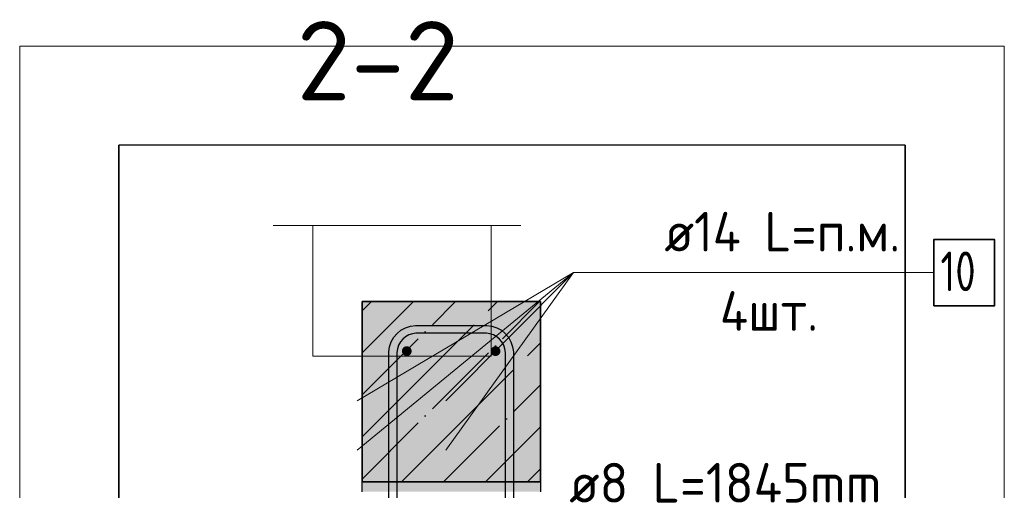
# Model space of a CAD drawing. Header units: millimetres. Extents: x -2995 to 47287, y -2809 to 58122.
# Tile 82 of 143: x 44899 to 45892, y 36954 to 37429. Entities that reach past the tile are written whole.
import ezdxf

# ---------------------------------------------------------------- set-up
doc = ezdxf.new("R2010")
doc.units = ezdxf.units.MM
doc.linetypes.add('______11', pattern=[100, 80, -10, 0, -10])
doc.linetypes.add('______5', pattern=[220, 160, -20, 20, -20])
for name, color, linetype, lineweight in [('Standard', 7, 'Continuous', 25), ('Арм.стержн. вертикальными 1', 22, 'Continuous', 35), ('Арм.стержн. Доп. арматура', 180, 'Continuous', 35), ('Арм.стержн. Хомут', 240, 'Continuous', 35)]:
    doc.layers.add(name, color=color, linetype=linetype, lineweight=lineweight)
doc.styles.add('ISOCPEUR', font='ISOCPEUR')

msp = doc.modelspace()

# ---------------------------------------------------------------- hatches: boundary and pattern name
at = {"layer": 'Standard', "linetype": '______5', "lineweight": -3, "true_color": 0xc7c7c7, "transparency": 33554687}
msp.add_hatch(color=9, dxfattribs=at).paths.add_polyline_path([(45424.38, 37144.17), (45244.38, 37144.17), (45244.38, 36962.2), (45424.38, 36962.2)])
at = {"layer": 'Standard', "linetype": 'Continuous', "lineweight": 13, "transparency": 33554687}
for points in [[(45244.38, 36962.2), (45244.38, 36961.49), (45424.38, 36961.49), (45424.38, 36962.2)], [(45244.38, 36961.49), (45244.38, 36960.35), (45424.38, 36960.35), (45424.38, 36961.49)], [(45244.38, 36960.35), (45244.38, 36959.03), (45424.38, 36959.03), (45424.38, 36960.35)], [(45244.38, 36959.03), (45244.38, 36957.55), (45424.38, 36957.55), (45424.38, 36959.03)], [(45244.38, 36957.55), (45244.38, 36955.92), (45424.38, 36955.92), (45424.38, 36957.55)], [(45244.38, 36955.92), (45244.38, 36954.17), (45424.38, 36954.17), (45424.38, 36955.92)], [(45244.38, 36954.17), (45244.38, 36952.3), (45424.38, 36952.3), (45424.38, 36954.17)]]:
    msp.add_hatch(color=7, dxfattribs=at).paths.add_polyline_path(points)
at = {"layer": 'Арм.стержн. вертикальными 1', "linetype": 'Continuous', "lineweight": 50, "transparency": 33554687}
for points in [[(45294.38, 37094.17), (45293.99, 37096.08), (45292.91, 37097.7), (45291.29, 37098.79), (45289.38, 37099.17), (45287.46, 37098.79), (45285.84, 37097.7), (45284.76, 37096.08), (45284.38, 37094.17), (45284.76, 37092.25), (45285.84, 37090.63), (45287.46, 37089.55), (45289.38, 37089.17), (45291.29, 37089.55), (45292.91, 37090.63), (45293.99, 37092.25)], [(45383.91, 37094.17), (45383.53, 37096.08), (45382.44, 37097.7), (45380.82, 37098.79), (45378.91, 37099.17), (45376.99, 37098.79), (45375.37, 37097.7), (45374.29, 37096.08), (45373.91, 37094.17), (45374.29, 37092.25), (45375.37, 37090.63), (45376.99, 37089.55), (45378.91, 37089.17), (45380.82, 37089.55), (45382.44, 37090.63), (45383.53, 37092.25)]]:
    msp.add_hatch(color=4, dxfattribs=at).paths.add_polyline_path(points)
at = {"layer": 'Арм.стержн. Доп. арматура', "linetype": 'Continuous', "lineweight": 50, "transparency": 33554687}
for points in [[(45296.38, 37099.17), (45295.84, 37101.85), (45294.33, 37104.12), (45292.05, 37105.64), (45289.38, 37106.17), (45286.7, 37105.64), (45284.43, 37104.12), (45282.91, 37101.85), (45282.38, 37099.17), (45282.91, 37096.49), (45284.43, 37094.22), (45286.7, 37092.7), (45289.38, 37092.17), (45292.05, 37092.7), (45294.33, 37094.22), (45295.84, 37096.49)], [(45385.91, 37099.17), (45385.37, 37101.85), (45383.86, 37104.12), (45381.59, 37105.64), (45378.91, 37106.17), (45376.23, 37105.64), (45373.96, 37104.12), (45372.44, 37101.85), (45371.91, 37099.17), (45372.44, 37096.49), (45373.96, 37094.22), (45376.23, 37092.7), (45378.91, 37092.17), (45381.59, 37092.7), (45383.86, 37094.22), (45385.37, 37096.49)], [(45296.38, 37049.17), (45295.84, 37051.85), (45294.33, 37054.12), (45292.05, 37055.64), (45289.38, 37056.17), (45286.7, 37055.64), (45284.43, 37054.12), (45282.91, 37051.85), (45282.38, 37049.17), (45282.91, 37046.49), (45284.43, 37044.22), (45286.7, 37042.7), (45289.38, 37042.17), (45292.05, 37042.7), (45294.33, 37044.22), (45295.84, 37046.49)], [(45385.91, 37049.17), (45385.37, 37051.85), (45383.86, 37054.12), (45381.59, 37055.64), (45378.91, 37056.17), (45376.23, 37055.64), (45373.96, 37054.12), (45372.44, 37051.85), (45371.91, 37049.17), (45372.44, 37046.49), (45373.96, 37044.22), (45376.23, 37042.7), (45378.91, 37042.17), (45381.59, 37042.7), (45383.86, 37044.22), (45385.37, 37046.49)]]:
    msp.add_hatch(color=7, dxfattribs=at).paths.add_polyline_path(points)

# ---------------------------------------------------------------- linework, layer by layer
at = {"color": 52, "linetype": 'Continuous', "lineweight": -3, "transparency": 33554687}
for p, q in [((45792.43, 37301.97), (44998.69, 37301.97)), ((45792.43, 37301.97), (44998.69, 37301.97)), ((44998.69, 37301.97), (44998.69, 36161.97)), ((44998.69, 36161.97), (44998.69, 37301.97)), ((45792.43, 37301.97), (45792.43, 36161.97)), ((45792.43, 36161.97), (45792.43, 37301.97))]:
    msp.add_line(p, q, dxfattribs=at)
at = {"layer": 'Standard', "color": 7, "linetype": 'Continuous', "lineweight": 13, "transparency": 33554687}
msp.add_line((45154.38, 37220.91), (45404.38, 37220.91), dxfattribs=at)
at = {"layer": 'Standard', "color": 253, "linetype": '______11', "lineweight": -3, "true_color": 0xababab, "transparency": 33554687}
for p, q in [((45244.38, 36965.13), (45423.41, 37144.17)), ((45244.38, 37049.98), (45338.56, 37144.17)), ((45244.38, 37134.83), (45253.71, 37144.17)), ((45326.3, 36962.2), (45424.38, 37060.28)), ((45411.15, 36962.2), (45424.38, 36975.42))]:
    msp.add_line(p, q, dxfattribs=at)
at = {"layer": 'Standard', "color": 253, "linetype": '______5', "lineweight": -3, "true_color": 0xababab, "transparency": 33554687}
for p, q in [((45244.38, 37007.56), (45380.99, 37144.17)), ((45244.38, 37092.41), (45296.14, 37144.17)), ((45283.88, 36962.2), (45424.38, 37102.7)), ((45368.73, 36962.2), (45424.38, 37017.85))]:
    msp.add_line(p, q, dxfattribs=at)
at = {"layer": 'Standard', "color": 7, "linetype": 'Continuous', "lineweight": 35, "transparency": 33554687}
for p, q in [((45244.38, 37144.17), (45244.38, 36962.2)), ((45424.38, 37144.17), (45244.38, 37144.17)), ((45424.38, 36962.2), (45424.38, 37144.17)), ((45244.38, 36962.2), (45424.38, 36962.2))]:
    msp.add_line(p, q, dxfattribs=at)
at = {"layer": 'Standard', "color": 7, "linetype": 'Continuous', "lineweight": 25, "transparency": 33554687}
for p, q in [((45244.38, 36961.49), (45244.38, 36962.2)), ((45244.38, 36960.35), (45244.38, 36961.49)), ((45244.38, 36959.03), (45244.38, 36960.35)), ((45244.38, 36957.55), (45244.38, 36959.03)), ((45244.38, 36955.92), (45244.38, 36957.55)), ((45424.38, 36962.2), (45424.38, 36961.49)), ((45424.38, 36961.49), (45424.38, 36960.35)), ((45424.38, 36960.35), (45424.38, 36959.03)), ((45424.38, 36959.03), (45424.38, 36957.55)), ((45424.38, 36957.55), (45424.38, 36955.92)), ((45244.38, 36954.17), (45244.38, 36955.92)), ((45244.38, 36952.3), (45244.38, 36954.17)), ((45424.38, 36955.92), (45424.38, 36954.17)), ((45424.38, 36954.17), (45424.38, 36952.3))]:
    msp.add_line(p, q, dxfattribs=at)
at = {"layer": 'Standard', "color": 7, "linetype": 'Continuous', "lineweight": 13, "transparency": 33554687}
msp.add_lwpolyline([(44898.69, 36061.97), (45892.43, 36061.97), (45892.43, 37401.97), (44898.69, 37401.97), (44898.69, 36061.97)], dxfattribs=at)
msp.add_lwpolyline([(45194.38, 37089.17), (45374.38, 37089.17), (45374.38, 37220.91), (45194.38, 37220.91), (45194.38, 37089.17)], close=True, dxfattribs=at)
at = {"layer": 'Арм.стержн. Доп. арматура', "color": 7, "linetype": 'Continuous', "lineweight": 13, "transparency": 33554687}
for q in [(45239.38, 37044.17), (45239.38, 36994.17), (45328.91, 37044.17), (45328.91, 36994.17), (45821.29, 37173.37)]:
    msp.add_line((45457.59, 37173.37), q, dxfattribs=at)
at = {"layer": 'Арм.стержн. Доп. арматура', "color": 7, "linetype": 'Continuous', "lineweight": 35, "transparency": 33554687}
msp.add_lwpolyline([(45821.29, 37140.04), (45882.62, 37140.04), (45882.62, 37206.7), (45821.29, 37206.7), (45821.29, 37140.04)], dxfattribs=at)
at = {"layer": 'Арм.стержн. Хомут', "color": 40, "linetype": 'Continuous', "lineweight": 25, "transparency": 33554687}
for points in [[(45271.38, 36389.85), (45271.38, 37093.49), (45272.05, 37098.37), (45273.73, 37103.45), (45276.35, 37108.13), (45279.57, 37111.98), (45283.42, 37115.2), (45288.09, 37117.81), (45293.17, 37119.49), (45298.05, 37120.17), (45370.23, 37120.17), (45375.11, 37119.49), (45380.19, 37117.81), (45384.87, 37115.2), (45388.72, 37111.98), (45391.93, 37108.13), (45394.55, 37103.45), (45396.23, 37098.37), (45396.91, 37093.49), (45396.91, 36389.85)], [(45388.91, 36390.4), (45388.91, 37092.94), (45388.4, 37096.55), (45387.2, 37100.21), (45385.32, 37103.57), (45383.04, 37106.3), (45380.31, 37108.58), (45376.95, 37110.46), (45373.29, 37111.67), (45369.68, 37112.17), (45298.61, 37112.17), (45294.99, 37111.67), (45291.33, 37110.46), (45287.97, 37108.58), (45285.24, 37106.3), (45282.96, 37103.57), (45281.09, 37100.21), (45279.88, 37096.55), (45279.38, 37092.94), (45279.38, 36390.4)]]:
    msp.add_lwpolyline(points, dxfattribs=at)

# ---------------------------------------------------------------- texts
at = {"layer": 'Standard', "color": 7, "linetype": 'Continuous', "lineweight": 13, "transparency": 33554687, "insert": (45178.16, 37347.14), "char_height": 80, "width": 204.5217, "attachment_point": 7, "style": 'ISOCPEUR'}
msp.add_mtext('\\A1;{\\fISOCPEUR|i0|b0;\\H80.000000;\\W1.000000;\\C7;2-2}\\P', dxfattribs=at)
at = {"layer": 'Арм.стержн. Доп. арматура', "color": 7, "linetype": 'Continuous', "lineweight": 25, "transparency": 33554687, "char_height": 40, "attachment_point": 7, "style": 'ISOCPEUR'}
for s, insert, width in [('\\W0.94;ø14 L=п.м.', (45549.29, 37194.7), 270.6705), ('\\W0.75;10', (45827.96, 37154.7), 62.9708), ('\\W0.95;4шт. ', (45605.29, 37114.7), 158.8768)]:
    msp.add_mtext(s, dxfattribs=dict(at, insert=insert, width=width))
at = {"layer": 'Арм.стержн. Хомут', "color": 7, "linetype": 'Continuous', "lineweight": 25, "transparency": 33554687, "insert": (45453.29, 36941.37), "char_height": 40, "width": 366.9799, "attachment_point": 7, "style": 'ISOCPEUR'}
msp.add_mtext('\\W0.96;ø8 L=1845mm ', dxfattribs=at)

doc.saveas('drawing.dxf')
